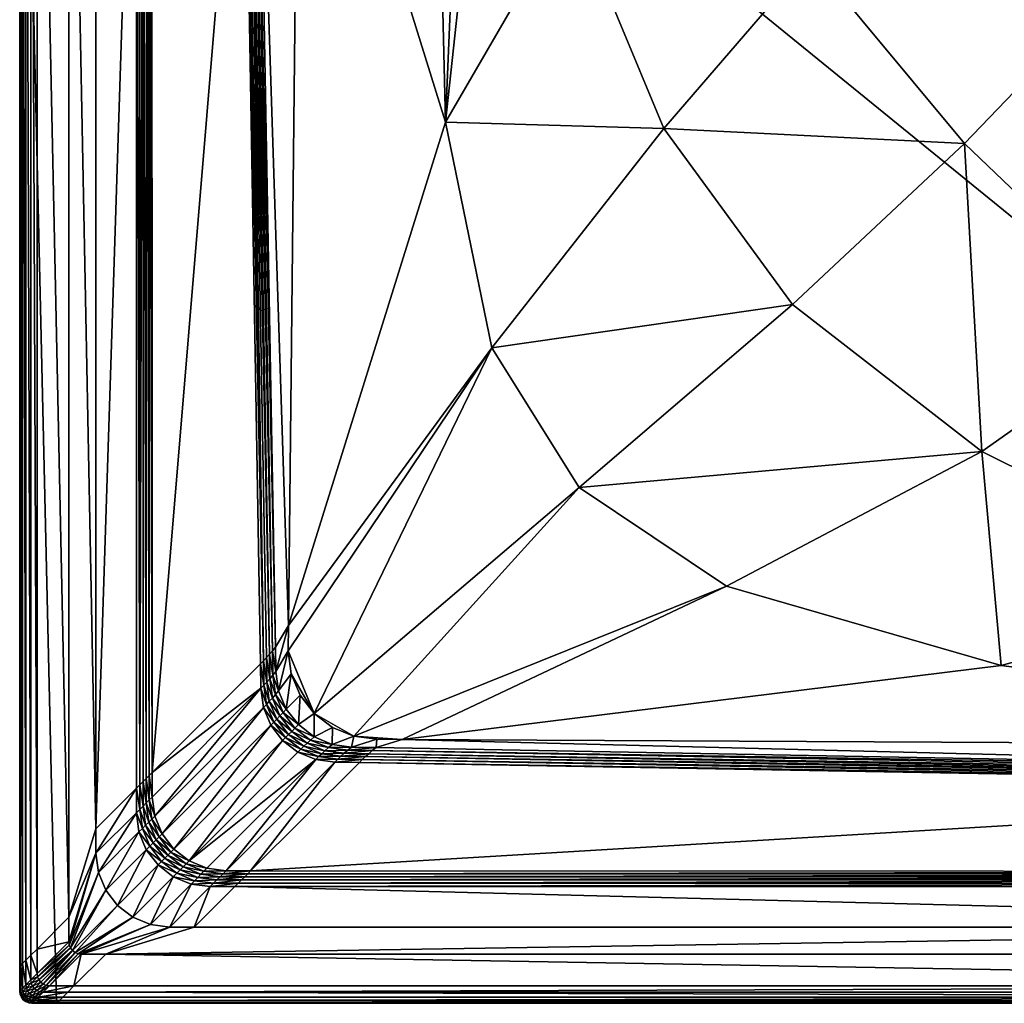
# Model space of a CAD drawing. Header units: centimetres. Extents: x 217.3 to 297.3, y -8 to 72.
# Tile 1 of 6: x 217.3 to 257.3, y -8 to 32. Entities that reach past the tile are written whole.
import ezdxf

# ---------------------------------------------------------------- set-up
doc = ezdxf.new("R2010")
doc.units = ezdxf.units.CM
doc.layers.get('0').update_dxf_attribs({"true_color": 0x58b11b})

msp = doc.modelspace()

# ---------------------------------------------------------------- meshes
at = {"color": 173, "true_color": 0x5858e1}
mesh = msp.add_polyface(dxfattribs=at)
corners = [(217.261, 56.751, 0), (218.761, -8.049, 0), (296.891, -8.032, 0), (238.261, 71.951, 0), (248.883, 49.111, 12.009), (255.035, 41.077, 12.013), (249.413, 34.454, 12.016), (244.236, 42.549, 12.008), (239.213, 49.999, 12), (240.059, 51.102, 12), (234.571, 27.789, 12.004), (234.07, 48.621, 12), (235.448, 48.44, 12), (236.826, 48.621, 12), (239.683, 36.588, 12.008), (228.61, 46.963, 12), (232.786, 49.153, 12), (261.766, 33.256, 12.016), (255.683, 26.917, 12.016), (263.514, 19.426, 12.016), (267.871, 40.374, 12.008), (260.506, 47.414, 12.009), (265.151, 55.976, 12), (254.375, 52.355, 12.006), (228.187, 7.317, 12), (236.462, 18.6, 12.008), (238.11, 49.153, 12), (243.458, 27.529, 12.012), (248.685, 20.374, 12.016), (256.388, 14.384, 12.012), (267.91, 8.653, 12.008), (240.014, 12.932, 12.008)]
mesh.append_faces([[corners[k] for k in face] for face in [(10, 13, 14), (13, 7, 14)]], dxfattribs={"vtx0": -1, "color": 173})
mesh.append_faces([[corners[k] for k in face] for face in [(10, 15, 11)]], dxfattribs={"vtx0": -1, "vtx1": -1, "color": 173})
mesh.append_faces([[corners[k] for k in face] for face in [(0, 1, 2), (0, 2, 3)]], dxfattribs={"vtx0": -1, "vtx1": -1, "vtx2": -1, "color": 173})
mesh.append_faces([[corners[k] for k in face] for face in [(10, 12, 13)]], dxfattribs={"vtx0": -1, "vtx2": -1, "color": 173})
mesh.append_faces([[corners[k] for k in face] for face in [(4, 7, 9), (13, 26, 7)]], dxfattribs={"vtx1": -1, "vtx2": -1, "color": 173})
mesh.append_faces([[corners[k] for k in face] for face in [(4, 5, 6), (6, 7, 4), (7, 8, 9), (10, 11, 12), (15, 16, 11), (6, 5, 17), (17, 18, 6), (19, 18, 17), (20, 21, 22), (23, 21, 5), (5, 4, 23), (21, 20, 17), (17, 5, 21), (24, 10, 25), (26, 8, 7), (14, 7, 6), (6, 27, 14), (27, 6, 18), (18, 28, 27), (18, 19, 29), (29, 28, 18), (30, 29, 19), (10, 14, 27), (27, 25, 10), (25, 27, 28), (28, 31, 25), (31, 28, 29)]], dxfattribs={"vtx2": -1, "color": 173})
mesh = msp.add_polyface(dxfattribs=at)
corners = [(282.654, 40.272, 12.408), (275.267, 49.957, 12.41), (277.335, 52.025, 16.59), (285.216, 41.751, 16.592), (285.324, 41.813, 16.739), (277.423, 52.112, 16.738), (282.137, 39.973, 12.016), (281.971, 39.877, 12), (274.711, 49.401, 12), (274.846, 49.536, 12.016), (285.446, 41.883, 16.853), (285.582, 41.962, 16.935), (277.522, 52.211, 16.853), (285.734, 42.05, 16.984), (277.633, 52.323, 16.934), (282.288, 40.061, 12.065), (274.97, 49.659, 12.066), (282.425, 40.139, 12.147), (275.081, 49.771, 12.148), (282.547, 40.21, 12.261), (275.18, 49.87, 12.262), (297.261, 7.952, 0), (281.152, 55.842, 0), (238.261, 71.951, 0), (296.891, -8.032, 0), (281.78, 39.734, 12), (274.928, 31.387, 12.008), (267.871, 40.374, 12.008), (274.616, 49.374, 12), (281.204, 20.659, 12.004), (286.299, 4.23, 12), (277.475, 15.357, 12.008), (261.766, 33.256, 12.016), (269.282, 24.891, 12.012), (263.514, 19.426, 12.016), (265.151, 55.976, 12), (285.836, 28.779, 12), (273.556, 11.759, 12.008), (267.91, 8.653, 12.008)]
mesh.append_faces([[corners[k] for k in face] for face in [(29, 30, 31)]], dxfattribs={"vtx0": -1, "color": 173})
mesh.append_faces([[corners[k] for k in face] for face in [(21, 22, 23), (24, 21, 23)]], dxfattribs={"vtx0": -1, "vtx1": -1, "vtx2": -1, "color": 173})
mesh.append_faces([[corners[k] for k in face] for face in [(0, 1, 2), (2, 3, 0), (4, 3, 2), (2, 5, 4), (6, 7, 8), (8, 9, 6), (10, 4, 5), (11, 10, 12), (13, 11, 14), (15, 6, 9), (9, 16, 15), (17, 15, 16), (16, 18, 17), (19, 17, 18), (18, 20, 19), (0, 19, 20), (20, 1, 0), (25, 26, 27), (27, 28, 25), (8, 7, 25), (25, 28, 8), (32, 33, 34), (35, 28, 27), (26, 25, 36), (36, 29, 26), (31, 37, 34), (34, 33, 31), (32, 27, 26), (26, 33, 32), (33, 26, 29), (29, 31, 33), (34, 37, 38)]], dxfattribs={"vtx2": -1, "color": 173})
mesh = msp.add_polyface(dxfattribs=at)
corners = [(226.359, 45.991, 12.32), (227.058, 5.762, 12.289), (222.649, 1.34, 16.711), (222.633, 49.713, 16.68), (217.261, -6.549, 16), (217.261, -6.549, 15.313), (217.261, 56.751, 15.313), (217.261, 56.751, 16), (220.361, -0.949, 17), (219.261, -4.549, 17), (219.261, 55.417, 17), (220.361, 51.317, 17), (222.008, 50.22, 17), (222.008, 0.697, 17), (217.968, -5.842, 17), (217.968, 56.279, 17), (217.289, -6.521, 16.36), (217.289, 56.732, 16.36), (217.374, 56.675, 16.64), (217.374, -6.436, 16.64), (217.516, -6.295, 16.84), (217.516, 56.581, 16.84), (217.714, -6.097, 16.96), (217.714, 56.449, 16.96), (222.527, 49.82, 16.795), (222.531, 1.221, 16.815), (222.411, 49.924, 16.885), (222.408, 1.098, 16.896), (222.286, 50.025, 16.949), (222.28, 0.97, 16.954), (222.146, 0.836, 16.988), (222.151, 50.124, 16.987), (217.261, -6.549, 0), (217.261, 56.751, 0), (226.297, 49.272, 12.322), (217.278, -7.679, 0), (218.761, -8.049, 0)]
mesh.append_faces([[corners[k] for k in face] for face in [(33, 35, 36)]], dxfattribs={"vtx0": -1, "vtx1": -1, "vtx2": -1, "color": 173})
mesh.append_faces([[corners[k] for k in face] for face in [(33, 32, 35)]], dxfattribs={"vtx1": -1, "vtx2": -1, "color": 173})
mesh.append_faces([[corners[k] for k in face] for face in [(0, 1, 2), (2, 3, 0), (4, 5, 6), (6, 7, 4), (8, 9, 10), (10, 11, 8), (12, 13, 8), (8, 11, 12), (9, 14, 15), (15, 10, 9), (16, 4, 7), (7, 17, 16), (18, 19, 16), (16, 17, 18), (20, 19, 18), (18, 21, 20), (22, 20, 21), (21, 23, 22), (14, 22, 23), (23, 15, 14), (24, 3, 2), (2, 25, 24), (26, 24, 25), (25, 27, 26), (28, 26, 27), (27, 29, 28), (28, 29, 30), (30, 31, 28), (12, 31, 30), (30, 13, 12), (6, 5, 32), (32, 33, 6), (34, 0, 3)]], dxfattribs={"vtx2": -1, "color": 173})
mesh = msp.add_polyface(dxfattribs=at)
corners = [(227.535, 6.288, 12.012), (227.66, 6.44, 12), (227.674, 5.44, 12), (227.55, 5.289, 12.012), (226.832, 45.491, 12.013), (226.962, 45.346, 12), (227.413, 6.145, 12.046), (227.428, 5.145, 12.046), (227.292, 6.009, 12.104), (227.174, 5.881, 12.185), (227.307, 5.009, 12.104), (226.707, 45.629, 12.051), (226.586, 45.758, 12.115), (226.47, 45.878, 12.205), (226.359, 45.991, 12.32), (227.058, 5.762, 12.289), (226.767, 48.772, 12.013), (226.896, 48.626, 12), (226.642, 48.91, 12.052), (226.522, 49.039, 12.116), (226.407, 49.16, 12.206), (226.297, 49.272, 12.322), (232.786, 49.153, 12), (228.61, 46.963, 12), (228.619, 47.992, 12), (234.571, 27.789, 12.004), (228.187, 7.317, 12), (228.179, 6.288, 12), (236.462, 18.6, 12.008)]
mesh.append_faces([[corners[k] for k in face] for face in [(0, 1, 2), (2, 3, 0), (4, 5, 1), (1, 0, 4), (6, 0, 3), (3, 7, 6), (8, 6, 7), (9, 8, 10), (11, 4, 0), (0, 6, 11), (12, 11, 6), (6, 8, 12), (12, 8, 9), (9, 13, 12), (14, 13, 9), (9, 15, 14), (4, 16, 17), (17, 5, 4), (11, 18, 16), (16, 4, 11), (12, 19, 18), (18, 11, 12), (13, 20, 19), (19, 12, 13), (14, 21, 20), (20, 13, 14), (22, 23, 24), (25, 26, 23), (2, 1, 26), (26, 27, 2), (5, 23, 26), (26, 1, 5), (5, 17, 24), (24, 23, 5), (28, 27, 26)]], dxfattribs={"vtx2": -1, "color": 173})
mesh = msp.add_polyface(dxfattribs=at)
corners = [(226.65, -2.661, 16.711), (231.072, 1.747, 12.289), (284.426, 0.8, 12.331), (218.761, -8.049, 15.313), (218.761, -8.049, 16), (295.761, -8.049, 16), (220.761, -6.049, 17), (224.361, -4.949, 17), (290.161, -4.949, 17), (226.008, -3.303, 17), (295.054, -7.342, 17), (219.468, -7.342, 17), (218.789, -8.021, 16.36), (295.733, -8.021, 16.36), (218.874, -7.936, 16.64), (295.648, -7.936, 16.64), (219.016, -7.795, 16.84), (295.507, -7.795, 16.84), (219.214, -7.597, 16.96), (230.599, 2.24, 12.012), (230.751, 2.364, 12), (231.75, 2.349, 12), (231.599, 2.225, 12.012), (226.532, -2.779, 16.815), (287.897, -2.684, 16.669), (231.455, 2.102, 12.046), (230.455, 2.117, 12.046), (226.409, -2.902, 16.896), (288.006, -2.793, 16.788), (226.28, -3.03, 16.954), (288.122, -2.91, 16.881), (226.146, -3.164, 16.988), (288.246, -3.034, 16.947), (288.377, -3.165, 16.987), (283.926, 1.26, 12.013), (231.319, 1.982, 12.104), (284.065, 1.139, 12.053), (231.192, 1.863, 12.185), (284.195, 1.022, 12.119), (284.315, 0.909, 12.212), (218.761, -8.049, 0), (295.761, -8.049, 15.313), (231.78, 2.687, 12), (232.809, 2.683, 12), (230.848, 2.81, 12), (245.996, 8.919, 12.008), (257.166, 5.688, 12.004), (229.234, 3.742, 12), (240.014, 12.932, 12.008), (228.179, 6.288, 12), (236.462, 18.6, 12.008), (256.388, 14.384, 12.012)]
mesh.append_faces([[corners[k] for k in face] for face in [(43, 44, 45), (44, 47, 48), (47, 49, 50)]], dxfattribs={"vtx0": -1, "vtx2": -1, "color": 173})
mesh.append_faces([[corners[k] for k in face] for face in [(46, 43, 45), (45, 44, 48), (48, 47, 50)]], dxfattribs={"vtx1": -1, "color": 173})
mesh.append_faces([[corners[k] for k in face] for face in [(0, 1, 2), (3, 4, 5), (6, 7, 8), (8, 7, 9), (10, 11, 6), (4, 12, 13), (12, 14, 15), (14, 16, 17), (17, 16, 18), (18, 11, 10), (19, 20, 21), (21, 22, 19), (23, 0, 24), (22, 25, 26), (27, 23, 28), (29, 27, 30), (31, 29, 32), (9, 31, 33), (25, 22, 34), (35, 25, 36), (37, 35, 38), (1, 37, 39), (40, 3, 41), (21, 20, 42), (42, 43, 21), (44, 42, 20), (43, 42, 44), (51, 45, 48)]], dxfattribs={"vtx2": -1, "color": 173})
mesh = msp.add_polyface(dxfattribs=at)
corners = [(284.426, 0.8, 12.331), (287.897, -2.684, 16.669), (226.65, -2.661, 16.711), (295.761, -8.049, 16), (295.761, -8.049, 15.313), (218.761, -8.049, 15.313), (290.161, -4.949, 17), (293.761, -6.049, 17), (220.761, -6.049, 17), (226.008, -3.303, 17), (288.515, -3.303, 17), (295.054, -7.342, 17), (295.733, -8.021, 16.36), (218.761, -8.049, 16), (295.648, -7.936, 16.64), (218.789, -8.021, 16.36), (295.507, -7.795, 16.84), (218.874, -7.936, 16.64), (219.214, -7.597, 16.96), (295.309, -7.597, 16.96), (288.006, -2.793, 16.788), (226.532, -2.779, 16.815), (283.777, 1.386, 12), (283.926, 1.26, 12.013), (231.599, 2.225, 12.012), (231.75, 2.349, 12), (288.122, -2.91, 16.881), (226.409, -2.902, 16.896), (288.246, -3.034, 16.947), (226.28, -3.03, 16.954), (288.377, -3.165, 16.987), (226.146, -3.164, 16.988), (284.065, 1.139, 12.053), (231.455, 2.102, 12.046), (284.195, 1.022, 12.119), (231.319, 1.982, 12.104), (284.315, 0.909, 12.212), (231.192, 1.863, 12.185), (231.072, 1.747, 12.289), (295.761, -8.049, 0), (218.761, -8.049, 0), (296.891, -8.032, 0), (257.166, 5.688, 12.004), (282.151, 2.434, 12), (232.809, 2.683, 12), (286.299, 4.23, 12), (285.727, 3.485, 12), (273.556, 11.759, 12.008), (277.475, 15.357, 12.008), (267.91, 8.653, 12.008), (284.981, 2.912, 12), (284.112, 2.552, 12), (256.388, 14.384, 12.012), (245.996, 8.919, 12.008)]
mesh.append_faces([[corners[k] for k in face] for face in [(42, 43, 44)]], dxfattribs={"color": 173})
mesh.append_faces([[corners[k] for k in face] for face in [(49, 43, 42)]], dxfattribs={"vtx0": -1, "color": 173})
mesh.append_faces([[corners[k] for k in face] for face in [(49, 51, 43)]], dxfattribs={"vtx0": -1, "vtx1": -1, "vtx2": -1, "color": 173})
mesh.append_faces([[corners[k] for k in face] for face in [(40, 39, 41)]], dxfattribs={"vtx1": -1, "vtx2": -1, "color": 173})
mesh.append_faces([[corners[k] for k in face] for face in [(0, 1, 2), (3, 4, 5), (6, 7, 8), (9, 10, 6), (8, 7, 11), (12, 3, 13), (14, 12, 15), (16, 14, 17), (18, 19, 16), (11, 19, 18), (1, 20, 21), (22, 23, 24), (24, 25, 22), (20, 26, 27), (26, 28, 29), (28, 30, 31), (30, 10, 9), (23, 32, 33), (32, 34, 35), (34, 36, 37), (36, 0, 38), (4, 39, 40), (45, 46, 47), (47, 48, 45), (49, 50, 51), (49, 47, 46), (46, 50, 49), (22, 25, 44), (44, 43, 22), (52, 49, 42), (42, 53, 52)]], dxfattribs={"vtx2": -1, "color": 173})
mesh = msp.add_polyface(dxfattribs=at)
corners = [(222.649, 1.34, 16.711), (227.058, 5.762, 12.289), (227.072, 4.762, 12.289), (227.55, 5.289, 12.012), (227.674, 5.44, 12), (227.788, 4.654, 12), (227.66, 4.506, 12.012), (228.102, 3.919, 12), (227.968, 3.775, 12.012), (228.593, 3.283, 12), (227.428, 5.145, 12.046), (227.307, 5.009, 12.104), (227.292, 6.009, 12.104), (227.189, 4.882, 12.185), (227.174, 5.881, 12.185), (227.534, 4.365, 12.046), (227.411, 4.231, 12.104), (227.292, 4.105, 12.185), (227.175, 3.986, 12.289), (227.839, 3.637, 12.046), (227.713, 3.506, 12.104), (227.592, 3.381, 12.185), (227.474, 3.262, 12.289), (228.455, 3.144, 12.012), (228.661, 4.488, 12), (229.234, 3.742, 12), (228.301, 5.356, 12), (228.179, 6.288, 12)]
mesh.append_faces([[corners[k] for k in face] for face in [(25, 26, 27)]], dxfattribs={"vtx0": -1, "vtx2": -1, "color": 173})
mesh.append_faces([[corners[k] for k in face] for face in [(0, 1, 2), (3, 4, 5), (5, 6, 3), (6, 5, 7), (7, 8, 6), (8, 7, 9), (10, 11, 12), (11, 13, 14), (1, 14, 13), (13, 2, 1), (10, 3, 6), (6, 15, 10), (11, 10, 15), (15, 16, 11), (13, 11, 16), (16, 17, 13), (2, 13, 17), (17, 18, 2), (15, 6, 8), (8, 19, 15), (16, 15, 19), (19, 20, 16), (17, 16, 20), (20, 21, 17), (18, 17, 21), (21, 22, 18), (19, 8, 23), (9, 7, 24), (24, 25, 9), (7, 5, 26), (26, 24, 7), (5, 4, 27), (27, 26, 5), (25, 24, 26)]], dxfattribs={"vtx2": -1, "color": 173})
mesh = msp.add_polyface(dxfattribs=at)
corners = [(227.072, 4.762, 12.289), (222.65, 0.339, 16.711), (222.649, 1.34, 16.711), (224.15, -2.259, 16.711), (223.529, -1.782, 16.711), (227.951, 2.641, 12.289), (223.052, -1.161, 16.711), (227.474, 3.262, 12.289), (222.752, -0.437, 16.711), (227.175, 3.986, 12.289), (222.008, 0.697, 17), (222.008, -0.303, 17), (220.361, -1.949, 17), (220.361, -0.949, 17), (222.531, 1.221, 16.815), (222.532, 0.221, 16.815), (222.634, -0.555, 16.815), (222.934, -1.279, 16.815), (222.408, 1.098, 16.896), (222.409, 0.098, 16.896), (222.28, 0.97, 16.954), (222.28, -0.03, 16.954), (222.146, 0.836, 16.988), (222.146, -0.164, 16.988), (222.511, -0.678, 16.896), (222.382, -0.807, 16.954), (222.249, -0.94, 16.988), (222.11, -1.079, 17), (222.81, -1.402, 16.896), (222.682, -1.53, 16.954), (222.548, -1.664, 16.988)]
mesh.append_faces([[corners[k] for k in face] for face in [(0, 1, 2), (3, 4, 5), (4, 6, 7), (6, 8, 9), (8, 1, 0), (10, 11, 12), (12, 13, 10), (14, 2, 1), (1, 15, 14), (15, 1, 8), (8, 16, 15), (16, 8, 6), (6, 17, 16), (18, 14, 15), (15, 19, 18), (20, 18, 19), (19, 21, 20), (22, 20, 21), (21, 23, 22), (10, 22, 23), (23, 11, 10), (19, 15, 16), (16, 24, 19), (21, 19, 24), (24, 25, 21), (23, 21, 25), (25, 26, 23), (11, 23, 26), (26, 27, 11), (24, 16, 17), (17, 28, 24), (25, 24, 28), (28, 29, 25), (26, 25, 29), (27, 26, 30)]], dxfattribs={"vtx2": -1, "color": 173})
mesh = msp.add_polyface(dxfattribs=at)
corners = [(227.072, 4.762, 12.289), (227.175, 3.986, 12.289), (222.752, -0.437, 16.711), (229.816, 2.349, 12.012), (229.965, 2.478, 12), (230.751, 2.364, 12), (230.599, 2.24, 12.012), (228.593, 3.283, 12), (228.455, 3.144, 12.012), (227.968, 3.775, 12.012), (229.229, 2.791, 12), (229.085, 2.658, 12.012), (229.675, 2.224, 12.046), (228.321, 3.01, 12.046), (227.839, 3.637, 12.046), (227.713, 3.506, 12.104), (228.192, 2.882, 12.104), (227.592, 3.381, 12.185), (228.069, 2.759, 12.185), (227.474, 3.262, 12.289), (227.951, 2.641, 12.289), (228.947, 2.528, 12.046), (228.816, 2.403, 12.104), (228.691, 2.281, 12.185), (228.572, 2.164, 12.289), (229.542, 2.101, 12.104), (230.848, 2.81, 12), (229.98, 3.169, 12), (229.234, 3.742, 12)]
mesh.append_faces([[corners[k] for k in face] for face in [(0, 1, 2), (3, 4, 5), (5, 6, 3), (7, 8, 9), (8, 7, 10), (10, 11, 8), (11, 10, 4), (4, 3, 11), (12, 3, 6), (8, 13, 14), (15, 14, 13), (13, 16, 15), (17, 15, 16), (16, 18, 17), (19, 17, 18), (18, 20, 19), (13, 8, 11), (11, 21, 13), (16, 13, 21), (21, 22, 16), (18, 16, 22), (22, 23, 18), (20, 18, 23), (23, 24, 20), (21, 11, 3), (3, 12, 21), (22, 21, 12), (12, 25, 22), (23, 22, 25), (5, 4, 26), (4, 10, 27), (27, 26, 4), (10, 7, 28), (28, 27, 10), (26, 27, 28)]], dxfattribs={"vtx2": -1, "color": 173})
mesh = msp.add_polyface(dxfattribs=at)
corners = [(229.296, 1.864, 12.289), (230.072, 1.762, 12.289), (225.65, -2.661, 16.711), (224.873, -2.558, 16.711), (224.15, -2.259, 16.711), (228.572, 2.164, 12.289), (227.951, 2.641, 12.289), (227.474, 3.262, 12.289), (223.529, -1.782, 16.711), (227.175, 3.986, 12.289), (223.052, -1.161, 16.711), (226.65, -2.661, 16.711), (231.072, 1.747, 12.289), (225.532, -2.779, 16.815), (226.532, -2.779, 16.815), (230.599, 2.24, 12.012), (230.455, 2.117, 12.046), (229.675, 2.224, 12.046), (229.542, 2.101, 12.104), (230.32, 1.997, 12.104), (229.415, 1.981, 12.185), (230.192, 1.878, 12.185), (228.691, 2.281, 12.185), (225.409, -2.902, 16.896), (226.409, -2.902, 16.896), (225.28, -3.03, 16.954), (226.28, -3.03, 16.954), (226.146, -3.164, 16.988), (225.146, -3.164, 16.988), (226.008, -3.303, 17), (225.008, -3.303, 17), (231.599, 2.225, 12.012), (231.455, 2.102, 12.046), (231.319, 1.982, 12.104), (231.192, 1.863, 12.185)]
mesh.append_faces([[corners[k] for k in face] for face in [(0, 1, 2), (2, 3, 0), (0, 3, 4), (4, 5, 0), (6, 5, 4), (7, 6, 8), (9, 7, 10), (11, 2, 1), (1, 12, 11), (13, 2, 11), (11, 14, 13), (15, 16, 17), (18, 17, 16), (16, 19, 18), (20, 18, 19), (19, 21, 20), (0, 20, 21), (21, 1, 0), (18, 20, 22), (5, 22, 20), (20, 0, 5), (23, 13, 14), (14, 24, 23), (25, 23, 24), (24, 26, 25), (26, 27, 28), (27, 29, 30), (16, 15, 31), (19, 16, 32), (32, 33, 19), (21, 19, 33), (33, 34, 21), (1, 21, 34), (34, 12, 1)]], dxfattribs={"vtx2": -1, "color": 173})
mesh = msp.add_polyface(dxfattribs=at)
corners = [(222.585, -4.847, 17), (223.361, -4.949, 17), (219.761, -6.049, 17), (221.861, -4.547, 17), (219.632, -6.032, 17), (221.24, -4.071, 17), (219.511, -5.982, 17), (220.763, -3.449, 17), (219.408, -5.903, 17), (219.328, -5.799, 17), (220.463, -2.726, 17), (219.278, -5.679, 17), (220.361, -1.949, 17), (219.261, -5.549, 17), (219.261, -4.549, 17), (220.361, -0.949, 17), (222.008, -0.303, 17), (222.11, -1.079, 17), (222.41, -1.803, 17), (222.886, -2.424, 17), (223.508, -2.901, 17), (222.934, -1.279, 16.815), (223.052, -1.161, 16.711), (223.529, -1.782, 16.711), (223.41, -1.9, 16.815), (222.682, -1.53, 16.954), (222.548, -1.664, 16.988), (222.249, -0.94, 16.988), (222.81, -1.402, 16.896), (223.287, -2.023, 16.896), (223.159, -2.152, 16.954), (223.025, -2.285, 16.988), (223.78, -2.628, 16.954), (223.646, -2.762, 16.988)]
mesh.append_faces([[corners[k] for k in face] for face in [(0, 1, 2), (3, 0, 4), (5, 3, 6), (7, 5, 8), (8, 9, 7), (10, 7, 9), (9, 11, 10), (12, 10, 11), (11, 13, 12), (12, 13, 14), (14, 15, 12), (16, 17, 10), (10, 12, 16), (17, 18, 7), (7, 10, 17), (18, 19, 5), (5, 7, 18), (19, 20, 3), (3, 5, 19), (0, 3, 20), (21, 22, 23), (23, 24, 21), (25, 26, 27), (26, 18, 17), (28, 21, 24), (24, 29, 28), (25, 28, 29), (29, 30, 25), (26, 25, 30), (30, 31, 26), (18, 26, 31), (31, 19, 18), (31, 30, 32), (19, 31, 33)]], dxfattribs={"vtx2": -1, "color": 173})
mesh = msp.add_polyface(dxfattribs=at)
corners = [(223.508, -2.901, 17), (224.231, -3.201, 17), (222.585, -4.847, 17), (225.008, -3.303, 17), (223.361, -4.949, 17), (226.008, -3.303, 17), (224.361, -4.949, 17), (224.755, -2.676, 16.815), (224.873, -2.558, 16.711), (225.65, -2.661, 16.711), (225.532, -2.779, 16.815), (223.41, -1.9, 16.815), (223.529, -1.782, 16.711), (224.15, -2.259, 16.711), (224.032, -2.377, 16.815), (224.632, -2.8, 16.896), (225.409, -2.902, 16.896), (224.504, -2.928, 16.954), (225.28, -3.03, 16.954), (224.37, -3.062, 16.988), (225.146, -3.164, 16.988), (223.287, -2.023, 16.896), (223.909, -2.5, 16.896), (223.159, -2.152, 16.954), (223.78, -2.628, 16.954), (223.646, -2.762, 16.988), (223.025, -2.285, 16.988), (222.886, -2.424, 17), (226.28, -3.03, 16.954), (226.146, -3.164, 16.988)]
mesh.append_faces([[corners[k] for k in face] for face in [(0, 1, 2), (1, 3, 4), (4, 2, 1), (3, 5, 6), (6, 4, 3), (7, 8, 9), (9, 10, 7), (11, 12, 13), (13, 14, 11), (14, 13, 8), (8, 7, 14), (15, 7, 10), (10, 16, 15), (17, 15, 16), (16, 18, 17), (19, 17, 18), (18, 20, 19), (1, 19, 20), (20, 3, 1), (21, 11, 14), (14, 22, 21), (23, 21, 22), (22, 24, 23), (24, 25, 26), (25, 0, 27), (22, 14, 7), (7, 15, 22), (24, 22, 15), (15, 17, 24), (25, 24, 17), (17, 19, 25), (0, 25, 19), (19, 1, 0), (20, 18, 28), (3, 20, 29)]], dxfattribs={"vtx2": -1, "color": 173})
mesh = msp.add_polyface(dxfattribs=at)
corners = [(218.761, -8.049, 16), (218.761, -8.049, 15.313), (217.761, -8.049, 15.313), (219.761, -6.049, 17), (219.632, -6.032, 17), (222.585, -4.847, 17), (219.511, -5.982, 17), (221.861, -4.547, 17), (219.408, -5.903, 17), (221.24, -4.071, 17), (220.761, -6.049, 17), (223.361, -4.949, 17), (224.361, -4.949, 17), (219.468, -7.342, 17), (218.468, -7.342, 17), (218.339, -7.325, 17), (218.218, -7.275, 17), (218.115, -7.196, 17), (218.035, -7.092, 17), (219.328, -5.799, 17), (217.985, -6.972, 17), (219.278, -5.679, 17), (217.968, -6.842, 17), (219.261, -5.549, 17), (217.968, -5.842, 17), (219.261, -4.549, 17), (218.789, -8.021, 16.36), (217.761, -8.049, 16), (218.214, -7.597, 16.96), (218.084, -7.58, 16.96), (217.964, -7.53, 16.96), (218.874, -7.936, 16.64), (217.789, -8.021, 16.36), (217.874, -7.936, 16.64), (219.016, -7.795, 16.84), (218.016, -7.795, 16.84), (219.214, -7.597, 16.96), (218.761, -8.049, 0)]
mesh.append_faces([[corners[k] for k in face] for face in [(0, 1, 2), (3, 4, 5), (4, 6, 7), (6, 8, 9), (10, 3, 11), (11, 12, 10), (3, 10, 13), (13, 14, 3), (4, 3, 14), (14, 15, 4), (6, 4, 15), (15, 16, 6), (8, 6, 16), (16, 17, 8), (8, 17, 18), (18, 19, 8), (19, 18, 20), (20, 21, 19), (21, 20, 22), (22, 23, 21), (23, 22, 24), (24, 25, 23), (26, 0, 27), (14, 28, 29), (29, 15, 14), (30, 16, 15), (31, 26, 32), (32, 33, 31), (34, 31, 33), (33, 35, 34), (36, 34, 35), (35, 28, 36), (13, 36, 28), (28, 14, 13), (2, 1, 37)]], dxfattribs={"vtx2": -1, "color": 173})
mesh = msp.add_polyface(dxfattribs=at)
corners = [(217.761, -8.049, 16), (217.761, -8.049, 15.313), (217.632, -8.032, 15.313), (218.761, -8.049, 16), (217.789, -8.021, 16.36), (217.632, -8.032, 16), (217.66, -8.004, 16.36), (218.789, -8.021, 16.36), (217.968, -6.842, 17), (217.714, -7.097, 16.96), (217.714, -6.097, 16.96), (217.968, -5.842, 17), (217.874, -7.936, 16.64), (217.745, -7.919, 16.64), (218.016, -7.795, 16.84), (217.886, -7.778, 16.84), (218.214, -7.597, 16.96), (218.084, -7.58, 16.96), (217.985, -6.972, 17), (217.731, -7.226, 16.96), (217.533, -7.424, 16.84), (217.781, -7.347, 16.96), (218.035, -7.092, 17), (217.86, -7.45, 16.96), (217.662, -7.648, 16.84), (217.583, -7.545, 16.84), (218.115, -7.196, 17), (217.964, -7.53, 16.96), (217.766, -7.728, 16.84), (218.218, -7.275, 17), (217.624, -7.869, 16.64), (218.339, -7.325, 17), (217.761, -8.049, 0), (218.761, -8.049, 0), (217.632, -8.032, 0), (217.278, -7.679, 0)]
mesh.append_faces([[corners[k] for k in face] for face in [(35, 34, 33)]], dxfattribs={"vtx0": -1, "vtx1": -1, "vtx2": -1, "color": 173})
mesh.append_faces([[corners[k] for k in face] for face in [(0, 1, 2), (1, 0, 3), (4, 0, 5), (5, 6, 4), (0, 4, 7), (8, 9, 10), (10, 11, 8), (12, 4, 6), (6, 13, 12), (14, 12, 13), (13, 15, 14), (16, 14, 15), (15, 17, 16), (18, 19, 9), (9, 8, 18), (20, 19, 21), (22, 21, 19), (19, 18, 22), (23, 24, 25), (25, 21, 23), (26, 23, 21), (21, 22, 26), (27, 28, 24), (24, 23, 27), (29, 27, 23), (23, 26, 29), (15, 13, 30), (30, 28, 15), (17, 15, 28), (28, 27, 17), (31, 17, 27), (2, 1, 32), (33, 32, 1), (34, 32, 33)]], dxfattribs={"vtx2": -1, "color": 173})
mesh = msp.add_polyface(dxfattribs=at)
corners = [(217.261, -7.549, 16), (217.261, -7.549, 15.313), (217.261, -6.549, 15.313), (217.261, -6.549, 16), (217.278, -7.679, 16), (217.278, -7.679, 15.313), (217.328, -7.799, 16), (217.289, -7.521, 16.36), (217.289, -6.521, 16.36), (217.306, -7.65, 16.36), (217.356, -7.771, 16.36), (217.374, -7.436, 16.64), (217.374, -6.436, 16.64), (217.516, -7.295, 16.84), (217.516, -6.295, 16.84), (217.714, -7.097, 16.96), (217.714, -6.097, 16.96), (217.391, -7.566, 16.64), (217.533, -7.424, 16.84), (217.731, -7.226, 16.96), (217.441, -7.686, 16.64), (217.583, -7.545, 16.84), (217.781, -7.347, 16.96), (217.662, -7.648, 16.84), (217.521, -7.79, 16.64), (217.261, -7.549, 0), (217.261, -6.549, 0), (217.278, -7.679, 0), (217.328, -7.799, 0)]
mesh.append_faces([[corners[k] for k in face] for face in [(0, 1, 2), (2, 3, 0), (4, 5, 1), (1, 0, 4), (5, 4, 6), (7, 0, 3), (3, 8, 7), (9, 4, 0), (0, 7, 9), (4, 9, 10), (11, 7, 8), (8, 12, 11), (13, 11, 12), (12, 14, 13), (15, 13, 14), (14, 16, 15), (17, 9, 7), (7, 11, 17), (18, 17, 11), (11, 13, 18), (19, 18, 13), (13, 15, 19), (20, 10, 9), (9, 17, 20), (21, 20, 17), (17, 18, 21), (22, 21, 18), (23, 24, 20), (20, 21, 23), (25, 26, 2), (2, 1, 25), (27, 25, 1), (1, 5, 27), (28, 27, 5), (26, 25, 27)]], dxfattribs={"vtx2": -1, "color": 173})
mesh = msp.add_polyface(dxfattribs=at)
corners = [(217.632, -8.032, 15.313), (217.632, -8.032, 16), (217.761, -8.049, 16), (217.328, -7.799, 16), (217.328, -7.799, 15.313), (217.278, -7.679, 15.313), (217.408, -7.903, 16), (217.408, -7.903, 15.313), (217.511, -7.982, 16), (217.511, -7.982, 15.313), (217.356, -7.771, 16.36), (217.278, -7.679, 16), (217.436, -7.875, 16.36), (217.539, -7.954, 16.36), (217.66, -8.004, 16.36), (217.521, -7.79, 16.64), (217.441, -7.686, 16.64), (217.624, -7.869, 16.64), (217.766, -7.728, 16.84), (217.662, -7.648, 16.84), (217.745, -7.919, 16.64), (217.761, -8.049, 0), (217.632, -8.032, 0), (217.328, -7.799, 0), (217.408, -7.903, 0), (217.511, -7.982, 0), (217.278, -7.679, 0)]
mesh.append_faces([[corners[k] for k in face] for face in [(26, 24, 22)]], dxfattribs={"vtx0": -1, "vtx1": -1, "vtx2": -1, "color": 173})
mesh.append_faces([[corners[k] for k in face] for face in [(0, 1, 2), (3, 4, 5), (6, 7, 4), (4, 3, 6), (8, 9, 7), (7, 6, 8), (1, 0, 9), (9, 8, 1), (10, 3, 11), (12, 6, 3), (3, 10, 12), (13, 8, 6), (6, 12, 13), (14, 1, 8), (8, 13, 14), (15, 12, 10), (10, 16, 15), (17, 13, 12), (12, 15, 17), (18, 17, 15), (15, 19, 18), (20, 14, 13), (13, 17, 20), (21, 22, 0), (5, 4, 23), (24, 23, 4), (4, 7, 24), (25, 24, 7), (7, 9, 25), (22, 25, 9), (9, 0, 22), (26, 23, 24), (24, 25, 22)]], dxfattribs={"vtx2": -1, "color": 173})

doc.saveas('drawing.dxf')
